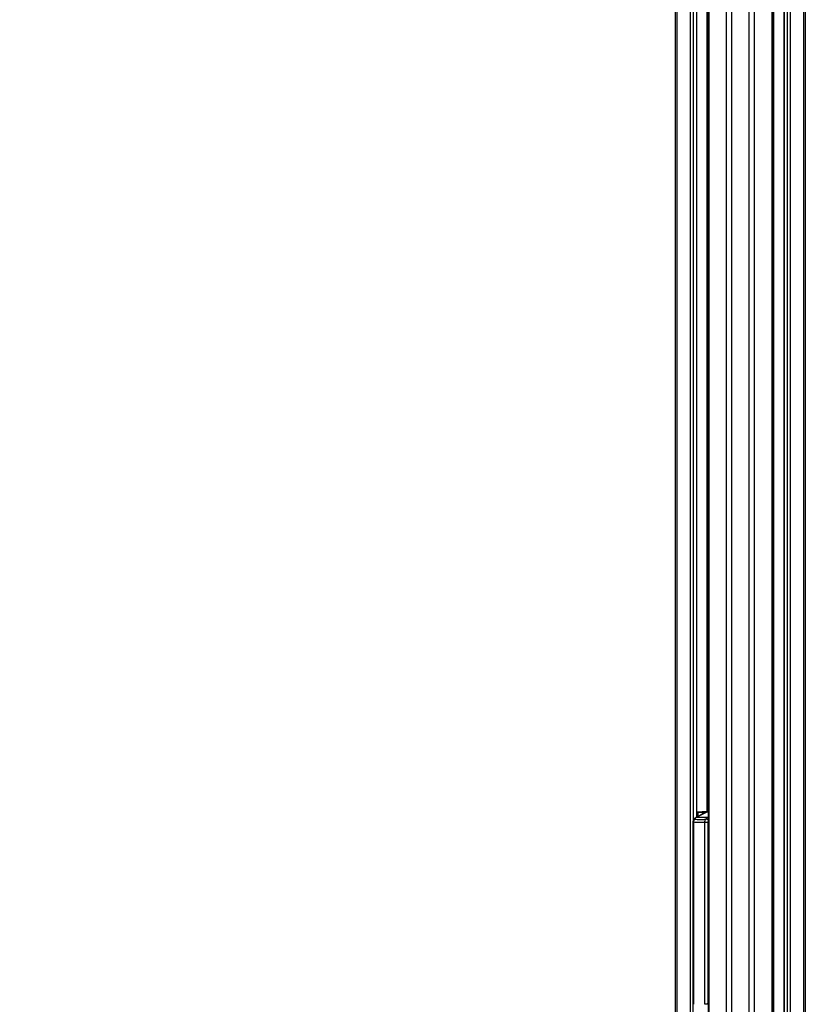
# Model space of a CAD drawing. Header units: millimetres. Extents: x 10 to 13239, y 20 to 10604.
# Tile 110 of 139: x 9449 to 10332, y 975 to 2081. Entities that reach past the tile are written whole.
import ezdxf

# ---------------------------------------------------------------- set-up
doc = ezdxf.new("R2010")
doc.units = ezdxf.units.MM
doc.layers.add('COMPONENT_GEOMETRY', color=7, linetype='Continuous')
doc.styles.add('SLDTEXTSTYLE0', font='TXT', dxfattribs={"width": 0.75})
doc.dimstyles.new('SLDDIMSTYLE0', dxfattribs={"dimtxt": 75, "dimasz": 3.302, "dimexe": 0, "dimexo": 0.0625, "dimgap": 18.75, "dimtad": 0, "dimtih": 1, "dimtoh": 1, "dimdec": 0, "dimrnd": 1e-09, "dimzin": 12, "dimdsep": 46, "dimtxsty": 'SLDTEXTSTYLE0', "dimsah": 1, "dimcen": 0.09, "dimadec": 0, "dimazin": 3, "dimtfac": 1, "dimtdec": 0, "dimtofl": 0, "dimtmove": 0, "dimatfit": 3, "dimfxl": 1, "dimfrac": 2, "dimtolj": 1, "dimtzin": 12, "dimarcsym": 0})

# ---------------------------------------------------------------- blocks, each defined once
blk = doc.blocks.new('_D_8')
at = {"layer": 'COMPONENT_GEOMETRY', "color": 7}
for p, q in [((7293.4, 3087.8), (7683.1, 3087.8)), ((7679.9, 3087.8), (7679.9, 2097.2)), ((7529.8, 2081.9), (7507, 2081.9)), ((7507, 2081.9), (7507, 1962.9)), ((7829.9, 2081.9), (7852.8, 2081.9)), ((7852.8, 2081.9), (7852.8, 1962.9)), ((7507, 1962.9), (7529.8, 1962.9)), ((7852.8, 1962.9), (7829.9, 1962.9)), ((7679.9, 860.1), (7679.9, 1850.7)), ((10160.7, 860.1), (7676.7, 860.1))]:
    blk.add_line(p, q, dxfattribs=at)
for points in [[(7679.9, 3087.8), (7679.4, 3084.5), (7680.4, 3084.5)], [(7679.9, 860.1), (7680.4, 863.4), (7679.4, 863.4)]]:
    blk.add_solid(points, dxfattribs=at)
at = {"layer": 'COMPONENT_GEOMETRY', "color": 7, "char_height": 75, "attachment_point": 1, "style": 'SLDTEXTSTYLE0'}
for s, insert in [('7\'3.71"', (7529.8, 2059.6)), ('2228mm', (7475.3, 1947.3))]:
    blk.add_mtext(s, dxfattribs=dict(at, insert=insert))

msp = doc.modelspace()

# ---------------------------------------------------------------- linework, layer by layer
at = {"color": 7, "linetype": 'Continuous', "lineweight": 25}
for p, q in [((10186.49, 896.57), (10186.49, 3770.57)), ((10210.6, 1185.05), (10210.6, 3770.57)), ((10223.17, 3770.57), (10223.17, 896.57)), ((10295.71, 896.57), (10295.71, 2698.17)), ((10308.28, 2690.6), (10308.28, 896.57)), ((10332.39, 2693.35), (10332.39, 896.57)), ((10218.86, 1189.3), (10209.24, 1184.36)), ((10221.66, 1190.59), (10209.78, 1184.48)), ((10222.51, 1184.48), (10209.78, 1184.48)), ((10222.36, 1191.07), (10210.6, 1190.62)), ((10211.66, 1189.99), (10210.96, 1189.99)), ((10220.84, 1190.32), (10220.16, 1190.32)), ((10221.12, 1190.46), (10220.59, 1190.19)), ((10221.87, 1190.78), (10221.12, 1190.46)), ((10222.37, 1191.07), (10222.37, 1191.07)), ((10205.96, 1179.11), (10205.96, 974.57)), ((10206.61, 1179.11), (10206.61, 974.57)), ((10219.5, 1179.11), (10222.96, 1179.11)), ((10219.5, 974.57), (10219.5, 1179.11)), ((10222.96, 1179.11), (10222.96, 974.57)), ((10222.96, 974.57), (10219.5, 974.57))]:
    msp.add_line(p, q, dxfattribs=at)
at = {"color": 8, "linetype": 'Continuous', "lineweight": 25}
for p, q in [((10188.17, 3770.57), (10188.17, 896.96)), ((10203.41, 897.02), (10203.41, 3770.57)), ((10206.49, 3770.57), (10206.49, 1181.51)), ((10210.39, 1184.94), (10210.39, 3770.57)), ((10223.86, 3770.57), (10223.86, 896.57)), ((10243.91, 896.57), (10243.91, 3770.57)), ((10249.45, 3770.57), (10249.45, 896.57)), ((10269.43, 896.57), (10269.43, 3770.57)), ((10274.97, 3770.57), (10274.97, 896.57)), ((10222.23, 1191.06), (10222.23, 3076.81)), ((10295.02, 896.57), (10295.02, 2699.71)), ((10296.65, 2695.26), (10296.65, 896.57)), ((10308.49, 2690.6), (10308.49, 896.57)), ((10312.38, 896.57), (10312.38, 2690.6)), ((10315.47, 2690.6), (10315.47, 896.57)), ((10330.71, 896.57), (10330.71, 2692.78)), ((10222.37, 1191.07), (10210.6, 1190.62)), ((10210.6, 1190.48), (10211.31, 1190.48)), ((10210.96, 1189.99), (10210.6, 1189.99)), ((10210.96, 1185.24), (10210.96, 1189.99)), ((10211.31, 1190.48), (10222.26, 1190.88)), ((10219.56, 1190.27), (10211.66, 1189.99)), ((10211.66, 1189.99), (10211.66, 1185.6)), ((10223.17, 1190.59), (10221.66, 1190.59)), ((10223.17, 1190.99), (10222.26, 1190.84)), ((10222.51, 1184.48), (10223.17, 1184.82)), ((10205.96, 1179.11), (10206.61, 1179.11)), ((10205.96, 974.57), (10206.61, 974.57)), ((10222.96, 974.57), (10223.17, 977.81))]:
    msp.add_line(p, q, dxfattribs=at)
at = {"color": 8, "linetype": 'Continuous', "lineweight": 25, "flags": 128}
for points in [[(10209.24, 1184.36), (10209.44, 1184.44), (10209.78, 1184.48)], [(10222.51, 1184.48), (10222.86, 1184.44), (10223.17, 1184.33)]]:
    msp.add_lwpolyline(points, dxfattribs=at)
at = {"color": 7, "linetype": 'Continuous', "lineweight": 25}
for centre, radius, start, end in [((10212.53, 1179.35), 5.82, 118.20136, 144.94174), ((10211.41, 1190.05), 0.451, 103.2025, 187.6768), ((10211.21, 1190.04), 0.454, 352.91967, 77.60911), ((10220.44, 1185.38), 4.94, 93.26041, 148.86493), ((10225.26, 1179.35), 5.82, 118.20136, 144.94174), ((10223.72, 1186.58), 4.51, 108.88637, 117.26019)]:
    msp.add_arc(centre, radius, start, end, dxfattribs=at)
at = {"color": 8, "linetype": 'Continuous', "lineweight": 25}
for centre, radius, start, end in [((10221.65, 1189.42), 1.17, 89.45913, 116.88089), ((10222.26, 1189.63), 1.21, 89.82565, 108.78632), ((10207.67, 1181.8), 0.897, 83.81387, 140.60513), ((10220.06, 1178.58), 4.14, 41.21, 83.94516)]:
    msp.add_arc(centre, radius, start, end, dxfattribs=at)
at = {"color": 7, "linetype": 'Continuous', "lineweight": 25}
for points, knots in [([(10209.24, 1184.36), (10208.98, 1184.21), (10208.33, 1183.83), (10207.58, 1183.15), (10207.14, 1182.58), (10206.98, 1182.37)], [0, 0, 0, 0, 0.3024783, 0.7455678, 1, 1, 1, 1]), ([(10220.6, 1190.18), (10220.52, 1190.14), (10220.4, 1190.08), (10220.18, 1189.91), (10219.65, 1189.67), (10219.19, 1189.45), (10218.86, 1189.29)], [0, 0, 0, 0, 0.2579641, 0.4557188, 0.6035397, 1, 1, 1, 1]), ([(10223.17, 1191.01), (10222.92, 1191), (10222.47, 1190.98), (10222.06, 1190.83), (10221.88, 1190.76)], [0, 0, 0, 0, 0.5618644, 1, 1, 1, 1]), ([(10206.98, 1182.37), (10206.97, 1182.35), (10206.7, 1182.06), (10206.36, 1181.31), (10206.01, 1180.23), (10205.99, 1179.46), (10205.98, 1179.11)], [0, 0, 0, 0, 0.0212174, 0.3537486, 0.6987456, 1, 1, 1, 1]), ([(10207.76, 1182.7), (10207.71, 1182.62), (10207.36, 1182.14), (10206.8, 1181), (10206.68, 1179.77), (10206.61, 1179.11)], [0, 0, 0, 0, 0.0809636, 0.5029455, 1, 1, 1, 1]), ([(10219.5, 1179.11), (10218.84, 1179.07), (10216.66, 1178.95), (10212.28, 1178.82), (10208.75, 1179), (10206.61, 1179.11)], [0, 0, 0, 0, 0.1493189, 0.4868131, 1, 1, 1, 1]), ([(10207.76, 1182.7), (10208.75, 1182.53), (10210.73, 1182.19), (10214.26, 1182.03), (10217.54, 1182.27), (10219.77, 1182.59), (10220.49, 1182.7)], [0, 0, 0, 0, 0.2612514, 0.5245178, 0.8454398, 1, 1, 1, 1]), ([(10219.5, 1179.11), (10219.55, 1179.77), (10219.62, 1181), (10220.13, 1182.14), (10220.44, 1182.62), (10220.49, 1182.7)], [0, 0, 0, 0, 0.4970545, 0.9190364, 1, 1, 1, 1]), ([(10205.98, 974.57), (10205.98, 971.34), (10205.97, 964.45), (10206.1, 957.55), (10206.18, 953.88)], [0, 0, 0, 0, 0.4679243, 1, 1, 1, 1])]:
    msp.add_open_spline(points, degree=3, knots=knots, dxfattribs=at)
at = {"color": 8, "linetype": 'Continuous', "lineweight": 25}
msp.add_open_spline([(10223.17, 1180.25), (10223.15, 1180.19), (10222.99, 1179.86), (10222.97, 1179.45), (10222.96, 1179.11)], degree=3, knots=[0, 0, 0, 0, 0.1702072, 1, 1, 1, 1], dxfattribs=at)

# ---------------------------------------------------------------- dimensions: what is measured, and where the dimension line sits
at = {"layer": 'COMPONENT_GEOMETRY', "color": 7}
dim = msp.add_linear_dim(base=(7679.88, 860.07), p1=(7292.11, 3087.78), p2=(10161.94, 860.07), angle=90, dimstyle='SLDDIMSTYLE0', dxfattribs=at)
dim.commit()
dim.dimension.update_dxf_attribs({"geometry": '_D_8', "text_midpoint": (7679.88, 1973.93), "dimtype": 160})

doc.saveas('drawing.dxf')
